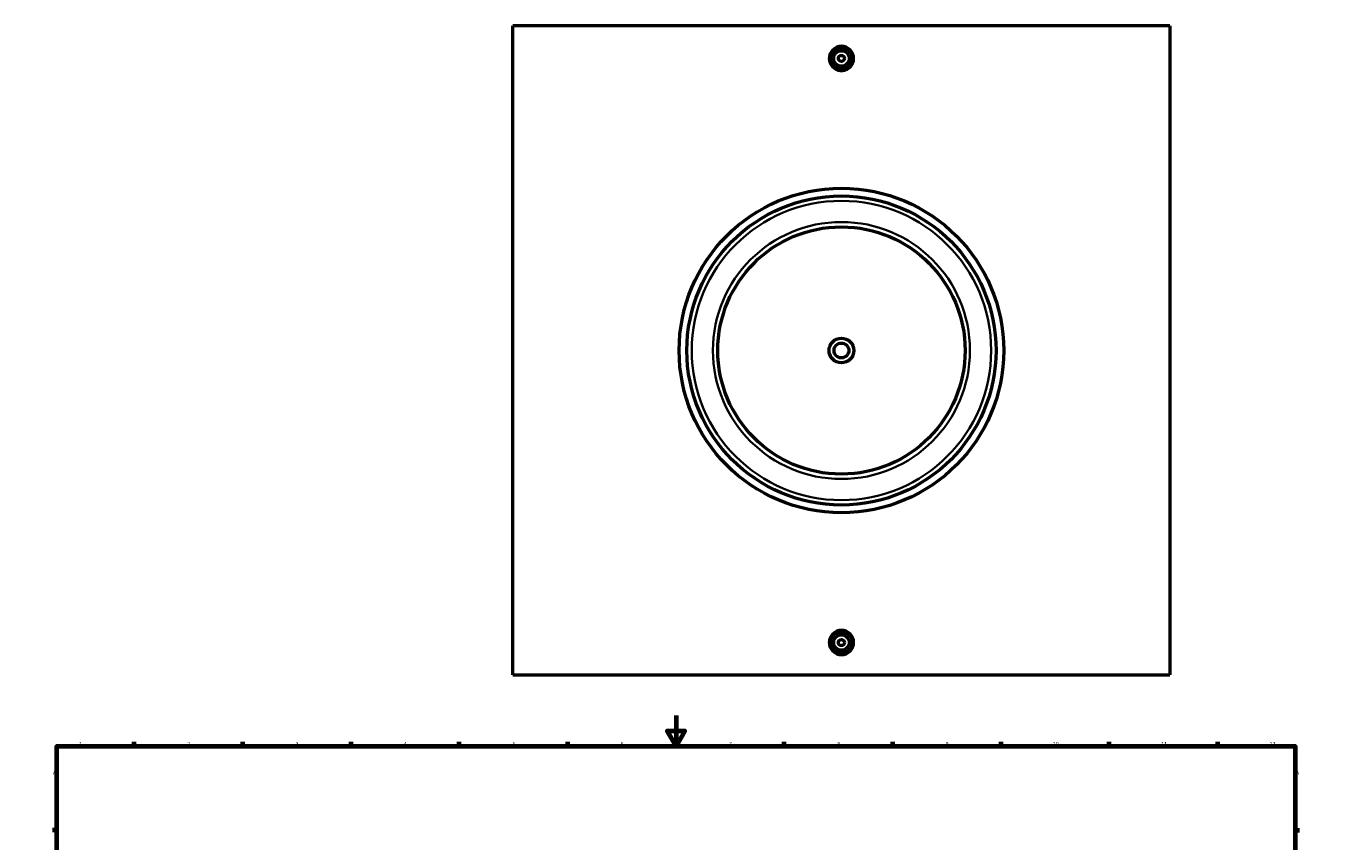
# Model space of a CAD drawing. Header units: millimetres. Extents: x -284 to 1492, y -348 to 1065.
# Tile 3 of 5: x 0 to 841, y 513 to 1040. Entities that reach past the tile are written whole.
import ezdxf

# ---------------------------------------------------------------- set-up
doc = ezdxf.new("R2010")
doc.units = ezdxf.units.MM
for name, color, linetype, lineweight in [('Border (ANSI)', 7, 'Continuous', 70), ('Visible (ANSI)', 7, 'Continuous', 50), ('Visible Narrow (ANSI)', 7, 'Continuous', 35)]:
    doc.layers.add(name, color=color, linetype=linetype, lineweight=lineweight)
doc.styles.add('Note Text (ANSI)', font='tahoma.ttf')

# ---------------------------------------------------------------- blocks, each defined once
blk = doc.blocks.new('Borders Default Border')
at = {"layer": 'Border (ANSI)'}
for p, q in [((70.08, 574), (70.08, 576.8)), ((140.17, 574), (140.17, 576.8)), ((210.25, 574), (210.25, 576.8)), ((280.33, 574), (280.33, 576.8)), ((350.42, 574), (350.42, 576.8)), ((490.58, 574), (490.58, 576.8)), ((560.67, 574), (560.67, 576.8)), ((630.75, 574), (630.75, 576.8)), ((700.83, 574), (700.83, 576.8)), ((770.92, 574), (770.92, 576.8)), ((20, 519.75), (17.2, 519.75)), ((821, 519.75), (823.8, 519.75)), ((20, 445.5), (17.2, 445.5)), ((821, 445.5), (823.8, 445.5)), ((20, 371.25), (17.2, 371.25)), ((821, 371.25), (823.8, 371.25)), ((20, 222.75), (17.2, 222.75)), ((821, 222.75), (823.8, 222.75)), ((20, 148.5), (17.2, 148.5)), ((821, 148.5), (823.8, 148.5)), ((20, 74.25), (17.2, 74.25)), ((821, 74.25), (823.8, 74.25)), ((70.08, 20), (70.08, 17.2)), ((140.17, 20), (140.17, 17.2)), ((210.25, 20), (210.25, 17.2)), ((280.33, 20), (280.33, 17.2)), ((350.42, 20), (350.42, 17.2)), ((490.58, 20), (490.58, 17.2)), ((560.67, 20), (560.67, 17.2)), ((630.75, 20), (630.75, 17.2)), ((700.83, 20), (700.83, 17.2)), ((770.92, 20), (770.92, 17.2))]:
    blk.add_line(p, q, dxfattribs=at)
at = {"layer": 'Border (ANSI)', "flags": 128}
for points in [[(420.5, 594), (420.5, 574), (414.73, 584), (426.27, 584), (420.5, 574)], [(20, 20), (20, 574), (821, 574), (821, 20), (20, 20)], [(0, 297), (20, 297), (10, 302.77), (10, 291.23), (20, 297)], [(841, 297), (821, 297), (831, 302.77), (831, 291.23), (821, 297)], [(420.5, 0), (420.5, 20), (414.73, 10), (426.27, 10), (420.5, 20)]]:
    blk.add_lwpolyline(points, dxfattribs=at)
at = {"layer": 'Border (ANSI)', "color": 5, "true_color": 0x0000ff, "char_height": 2.4, "attachment_point": 7, "style": 'Note Text (ANSI)'}
for s, insert in [('1', (34.5, 574.4)), ('2', (104.4, 574.4)), ('3', (174.46, 574.35)), ('4', (244.45, 574.4)), ('5', (314.67, 574.35)), ('6', (384.69, 574.35)), ('7', (454.8, 574.4)), ('8', (524.84, 574.35)), ('9', (594.92, 574.35)), ('10', (664.35, 574.35)), ('11', (734.43, 574.4)), ('12', (804.52, 574.4)), ('A', (17.38, 555.68)), ('A', (821.58, 555.68)), ('B', (17.67, 481.43)), ('B', (821.87, 481.43)), ('C', (17.51, 407.13)), ('C', (821.71, 407.13)), ('D', (17.52, 332.93)), ('D', (821.72, 332.93)), ('E', (17.71, 258.68)), ('E', (821.91, 258.68)), ('F', (17.78, 184.43)), ('F', (821.98, 184.43)), ('G', (17.4, 110.13)), ('G', (821.6, 110.13)), ('H', (17.53, 35.93)), ('H', (821.73, 35.93)), ('1', (34.5, 17.2)), ('2', (104.4, 17.2)), ('3', (174.46, 17.15)), ('4', (244.45, 17.2)), ('5', (314.67, 17.15)), ('6', (384.69, 17.15)), ('7', (454.8, 17.2)), ('8', (524.84, 17.15)), ('9', (594.92, 17.15)), ('10', (664.35, 17.15)), ('11', (734.43, 17.2)), ('12', (804.52, 17.2))]:
    blk.add_mtext(s, dxfattribs=dict(at, insert=insert))

msp = doc.modelspace()

# ---------------------------------------------------------------- linework, layer by layer
at = {"layer": 'Visible (ANSI)'}
for p, q in [((315.03, 620.16), (315.03, 1040.16)), ((740.03, 1040.16), (315.03, 1040.16)), ((740.03, 1040.16), (740.03, 620.16)), ((315.03, 620.16), (740.03, 620.16))]:
    msp.add_line(p, q, dxfattribs=at)
for centre, radius in [((527.53, 1019.16), 7), ((527.53, 1019.16), 5), ((527.53, 1019.16), 2), ((527.53, 830.16), 105), ((527.53, 830.16), 100), ((527.53, 830.16), 80), ((527.53, 830.16), 8), ((527.53, 830.16), 4.8), ((527.53, 641.16), 7), ((527.53, 641.16), 5), ((527.53, 641.16), 2)]:
    msp.add_circle(centre, radius, dxfattribs=at)
for points, knots in [([(535.38, 1019.16), (535.38, 1018.18), (535.18, 1017.13), (534.38, 1015.2), (533.78, 1014.31), (532.38, 1012.92), (531.5, 1012.32), (529.57, 1011.52), (528.52, 1011.32), (526.55, 1011.32), (525.5, 1011.52), (523.56, 1012.32), (522.68, 1012.92), (521.29, 1014.31), (520.68, 1015.2), (519.88, 1017.13), (519.68, 1018.18), (519.68, 1019.16), (519.68, 1020.15), (519.88, 1021.2), (520.68, 1023.13), (521.29, 1024.01), (522.68, 1025.4), (523.56, 1026.01), (525.5, 1026.81), (526.55, 1027), (528.52, 1027), (529.57, 1026.81), (531.5, 1026.01), (532.38, 1025.4), (533.78, 1024.01), (534.38, 1023.13), (535.18, 1021.2), (535.38, 1020.15), (535.38, 1019.16)], [2.363868, 2.363868, 2.363868, 2.363868, 2.659386, 2.659386, 2.954905, 2.954905, 3.250353, 3.250353, 3.545802, 3.545802, 3.84125, 3.84125, 4.136699, 4.136699, 4.432217, 4.432217, 4.727736, 4.727736, 4.727736, 5.023254, 5.023254, 5.318773, 5.318773, 5.614221, 5.614221, 5.90967, 5.90967, 6.205118, 6.205118, 6.500567, 6.500567, 6.796085, 6.796085, 7.091604, 7.091604, 7.091604, 7.091604]), ([(535.38, 641.16), (535.38, 640.18), (535.18, 639.13), (534.38, 637.2), (533.78, 636.31), (532.38, 634.92), (531.5, 634.32), (529.57, 633.52), (528.52, 633.32), (526.55, 633.32), (525.5, 633.52), (523.56, 634.32), (522.68, 634.92), (521.29, 636.31), (520.68, 637.2), (519.88, 639.13), (519.68, 640.18), (519.68, 642.15), (519.88, 643.2), (520.68, 645.13), (521.29, 646.01), (522.68, 647.4), (523.56, 648.01), (525.5, 648.81), (526.55, 649), (528.52, 649), (529.57, 648.81), (531.5, 648.01), (532.38, 647.4), (533.78, 646.01), (534.38, 645.13), (535.18, 643.2), (535.38, 642.15), (535.38, 641.16)], [0, 0, 0, 0, 0.295518, 0.295518, 0.591037, 0.591037, 0.886485, 0.886485, 1.181934, 1.181934, 1.477383, 1.477383, 1.772831, 1.772831, 2.06835, 2.06835, 2.363868, 2.363868, 2.659386, 2.659386, 2.954905, 2.954905, 3.250353, 3.250353, 3.545802, 3.545802, 3.84125, 3.84125, 4.136699, 4.136699, 4.432217, 4.432217, 4.727736, 4.727736, 4.727736, 4.727736])]:
    msp.add_open_spline(points, degree=3, knots=knots, dxfattribs=at)
at = {"layer": 'Visible Narrow (ANSI)'}
for radius in [96.85, 83.15]:
    msp.add_circle((527.53, 830.16), radius, dxfattribs=at)

# ---------------------------------------------------------------- block references
msp.add_blockref('Borders Default Border', (0, 0))

doc.saveas('drawing.dxf')
